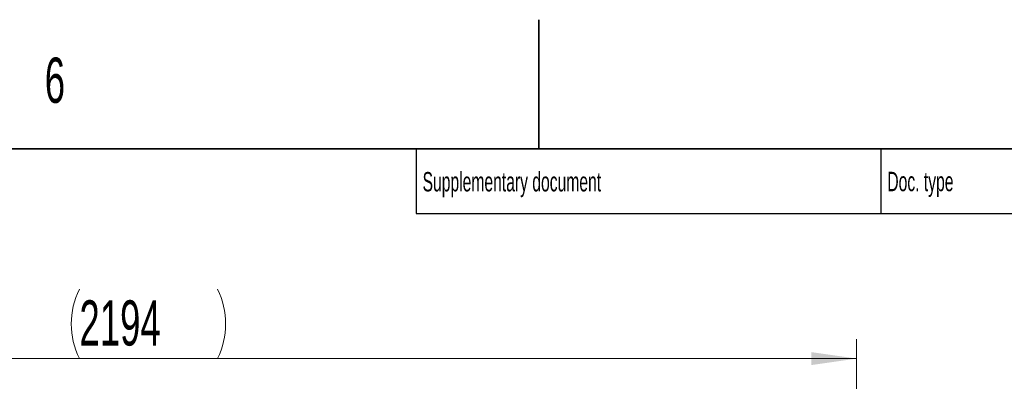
# Model space of a CAD drawing. Header units: millimetres. Extents: x 0 to 11920, y 0 to 8400.
# Tile 64 of 65: x 8146 to 9671, y 7840 to 8400. Entities that reach past the tile are written whole.
import ezdxf

# ---------------------------------------------------------------- set-up
doc = ezdxf.new("R2010")
doc.units = ezdxf.units.MM
doc.header["$LTSCALE"] = 20
doc.styles.add('SLDTEXTSTYLE0', font='TXT', dxfattribs={"width": 0.605})
doc.dimstyles.new('SLDDIMSTYLE1', dxfattribs={"dimtxt": 70, "dimasz": 70, "dimexe": 0, "dimexo": 0.0625, "dimgap": 17.5, "dimtad": 1, "dimdec": 0, "dimrnd": 1e-09, "dimzin": 12, "dimdsep": 46, "dimtxsty": 'SLDTEXTSTYLE0', "dimsah": 1, "dimcen": 0.09, "dimadec": 0, "dimazin": 3, "dimtfac": 1, "dimtofl": 0, "dimtmove": 0, "dimatfit": 3, "dimfxl": 1, "dimfrac": 2, "dimtolj": 1, "dimtzin": 12, "dimarcsym": 0})

# ---------------------------------------------------------------- blocks, each defined once
blk = doc.blocks.new('_D_5')
at = {"color": 7, "linetype": 'Continuous', "lineweight": 0}
for p, q in [((7248.4, 7050.3), (7248.4, 7905.3)), ((9442.3, 7266.4), (9442.3, 7905.3)), ((7248.4, 7875.3), (9442.3, 7875.3))]:
    blk.add_line(p, q, dxfattribs=at)
at = {"color": 7, "linetype": 'Continuous', "lineweight": 18}
for centre, start, end in [((8345.8, 7929), 153.4349, 206.5651), ((8344.8, 7929), 333.4349, 26.5651)]:
    blk.add_arc(centre, 120.1, start, end, dxfattribs=at)
for points in [[(7248.4, 7875.3), (7318.4, 7865.3), (7318.4, 7885.3)], [(9442.3, 7875.3), (9372.3, 7885.3), (9372.3, 7865.3)]]:
    blk.add_solid(points, dxfattribs=at)
at = {"color": 7, "linetype": 'Continuous', "lineweight": 18, "insert": (8238.4, 7965.5), "char_height": 70, "attachment_point": 1, "style": 'SLDTEXTSTYLE0'}
blk.add_mtext('2194', dxfattribs=at)

msp = doc.modelspace()

# ---------------------------------------------------------------- linework, layer by layer
at = {"color": 7, "linetype": 'Continuous', "lineweight": 35}
for p, q in [((8950, 8200), (8950, 8400)), ((11720, 8200), (400, 8200))]:
    msp.add_line(p, q, dxfattribs=at)
at = {"color": 7, "linetype": 'Continuous', "lineweight": 25}
for p, q in [((8760, 8200), (8760, 8100)), ((9480, 8200), (9480, 8100)), ((8760, 8100), (11720, 8100))]:
    msp.add_line(p, q, dxfattribs=at)

# ---------------------------------------------------------------- texts
at = {"color": 7, "linetype": 'Continuous', "lineweight": 0, "attachment_point": 1, "style": 'SLDTEXTSTYLE0'}
for s, insert, char_height in [('6', (8184.7, 8341.3), 70), ('Supplementary document', (8770.02, 8164.14), 30), ('Doc. type', (9489.99, 8164.46), 30)]:
    msp.add_mtext(s, dxfattribs=dict(at, insert=insert, char_height=char_height))

# ---------------------------------------------------------------- dimensions: what is measured, and where the dimension line sits
at = {"color": 7, "linetype": 'Continuous', "lineweight": 18}
dim = msp.add_linear_dim(base=(9442.25, 7875.3), p1=(7248.37, 7046.29), p2=(9442.25, 7262.39), text='(<>)', dimstyle='SLDDIMSTYLE1', dxfattribs=at)
dim.commit()
dim.dimension.update_dxf_attribs({"geometry": '_D_5', "text_midpoint": (8345.31, 7875.3), "dimtype": 160})

doc.saveas('drawing.dxf')
